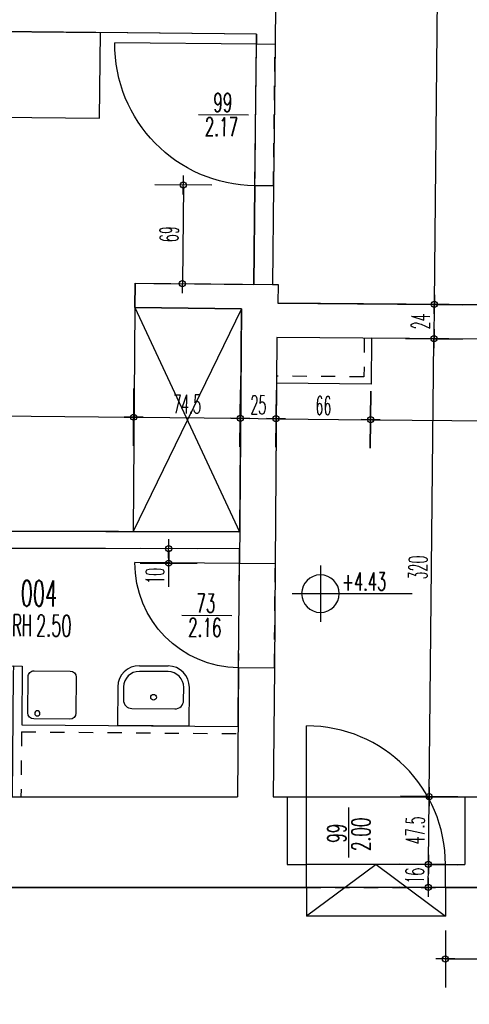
# Model space of a CAD drawing. Extents: x -14.3 to 68.8, y -3.9 to 57.4.
# Tile 24 of 46: x 39.8 to 42.9, y 9.6 to 16.5. Entities that reach past the tile are written whole.
import ezdxf

# ---------------------------------------------------------------- set-up
doc = ezdxf.new("R2010")
doc.units = 0
doc.header["$LTSCALE"] = 0.25
doc.header["$MEASUREMENT"] = 0
doc.header["$PDMODE"] = 34
doc.header["$PDSIZE"] = 0.06
doc.linetypes.add('BOS_PUNKT', pattern=[0.18, 0, -0.18])
doc.linetypes.add('BOS_STRICH', pattern=[0.4, 0.2, -0.2])
doc.layers.get('0').update_dxf_attribs({"color": 30, "linetype": 'CONTINUOUS'})
doc.layers.get('DEFPOINTS').update_dxf_attribs({"linetype": 'CONTINUOUS'})
for name, color, linetype in [('01ATTRMB', 7, 'CONTINUOUS'), ('01BEM-A', 7, 'CONTINUOUS'), ('01BEM-I', 7, 'CONTINUOUS'), ('01BEM-TUR', 7, 'CONTINUOUS'), ('01EIN-MOB', 9, 'CONTINUOUS'), ('01EIN-SAN', 9, 'CONTINUOUS'), ('01FLA-POLY1', 1, 'CONTINUOUS'), ('01TRE-S', 7, 'CONTINUOUS'), ('01TUR-S', 7, 'CONTINUOUS'), ('01TXT', 7, 'CONTINUOUS'), ('01WAN', 3, 'CONTINUOUS'), ('01WAN-U', 7, 'BOS_PUNKT'), ('01WLB', 2, 'CONTINUOUS'), ('01WLB-U', 7, 'BOS_PUNKT'), ('01WLB-V', 2, 'BOS_STRICH')]:
    doc.layers.add(name, color=color, linetype=linetype)
doc.styles.add('BOS', font='romans.shx', dxfattribs={"width": 0.6})
doc.styles.add('BOS-BEM', font='romans.shx', dxfattribs={"width": 0.5})
doc.dimstyles.new('BOS-130', dxfattribs={"dimscale": 0.001, "dimtxt": 130, "dimasz": 10.666667, "dimexe": 1.8, "dimexo": 0.1, "dimgap": 30, "dimtad": 1, "dimdec": 4, "dimlfac": 100, "dimrnd": 0.5, "dimzin": 12, "dimtxsty": 'BOS-BEM', "dimblk1": 'BOS-BEM', "dimblk2": 'BOS-BEM', "dimsah": 1, "dimcen": 1.5, "dimse1": 1, "dimse2": 1, "dimclrd": 256, "dimclre": 256, "dimclrt": 256, "dimazin": 3, "dimtfac": 1, "dimtdec": 4, "dimtmove": 0, "dimatfit": 3, "dimtvp": 1.2, "dimtolj": 1, "dimtzin": 0})
doc.dimstyles.new('BOS-180', dxfattribs={"dimscale": 0.001, "dimtxt": 180, "dimasz": 13, "dimexe": 1.8, "dimexo": 0.1, "dimgap": 50, "dimtad": 1, "dimdec": 4, "dimlfac": 100, "dimrnd": 0.5, "dimzin": 12, "dimtxsty": 'BOS-BEM', "dimblk1": 'BOS-BEM', "dimblk2": 'BOS-BEM', "dimsah": 1, "dimcen": 1.5, "dimse1": 1, "dimse2": 1, "dimclrd": 256, "dimclre": 256, "dimclrt": 256, "dimazin": 3, "dimtfac": 1, "dimtdec": 4, "dimtmove": 0, "dimatfit": 3, "dimtvp": 1.2, "dimtolj": 1, "dimtzin": 0})

# ---------------------------------------------------------------- blocks, each defined once
blk = doc.blocks.new('TUR')
at = {"color": 0, "linetype": 'BYBLOCK'}
blk.add_line((0, 0), (0, 1), dxfattribs=at)
blk.add_arc((0, 0), 1, 0, 90, dxfattribs=at)
blk = doc.blocks.new('BL_WASCHBECKEN')
at = {"color": 0, "linetype": 'BYBLOCK'}
for p, q in [((-0.25, 0), (0.25, 0)), ((-0.25, 0), (-0.25, -0.27)), ((0.25, -0.27), (0.25, 0)), ((0.15, -0.12), (-0.15, -0.12)), ((-0.21, -0.18), (-0.21, -0.27)), ((0.21, -0.27), (0.21, -0.18)), ((-0.1, -0.38), (0.1, -0.38)), ((0.1, -0.42), (-0.1, -0.42))]:
    blk.add_line(p, q, dxfattribs=at)
blk.add_circle((0, -0.2), 0.02, dxfattribs=at)
for centre, radius, start, end in [((-0.15, -0.18), 0.06, 89.99985, 180), ((0.15, -0.18), 0.06, 359.99998, 89.99985), ((-0.1, -0.27), 0.15, 180.00002, 269.99995), ((-0.1, -0.27), 0.11, 180.00002, 270), ((0.1, -0.27), 0.11, 270.00007, 359.99998), ((0.1, -0.27), 0.15, 270.00005, 359.99998)]:
    blk.add_arc(centre, radius, start, end, dxfattribs=at)
blk = doc.blocks.new('BL_SPUELBECKEN-EINFACH')
at = {"color": 0, "linetype": 'BYBLOCK'}
for p, q in [((-0.12, -0.06), (-0.48, -0.06)), ((-0.54, -0.12), (-0.54, -0.48)), ((-0.06, -0.48), (-0.06, -0.12)), ((-0.48, -0.54), (-0.12, -0.54))]:
    blk.add_line(p, q, dxfattribs=at)
blk.add_circle((-0.115, -0.155), 0.026, dxfattribs=at)
for centre, start, end in [((-0.48, -0.12), 89.99994, 179.99998), ((-0.12, -0.12), 0.00002, 89.99997), ((-0.48, -0.48), 179.99998, 269.99996), ((-0.12, -0.48), 270.00002, 0)]:
    blk.add_arc(centre, 0.06, start, end, dxfattribs=at)
blk = doc.blocks.new('BOS-BEM')
for p, q in [((0, -18.75), (0, 18.75)), ((-6.25, 0), (6.25, 0))]:
    blk.add_line(p, q)
blk.add_circle((0, 0), 2)
blk = doc.blocks.new('*D1177')
at = {"layer": '01BEM-I'}
blk.add_line((42.7607, 9.94), (47.4157, 9.94), dxfattribs=at)
at = {"layer": 'DEFPOINTS', "color": 0}
for p in [(42.75, 10.44), (47.4263, 10.44), (47.4263, 9.94)]:
    blk.add_point(p, dxfattribs=at)
at = {"layer": '01BEM-I', "xscale": 0.01066666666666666, "yscale": 0.01066666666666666, "zscale": 0.01066666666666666, "rotation": 180}
blk.add_blockref('BOS-BEM', (42.75, 9.94), dxfattribs=at)
at = {"layer": '01BEM-I', "xscale": 0.01066666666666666, "yscale": 0.01066666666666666, "zscale": 0.01066666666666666}
blk.add_blockref('BOS-BEM', (47.4263, 9.94), dxfattribs=at)
at = {"layer": '01BEM-I', "insert": (45.0882, 10.035), "char_height": 0.13, "attachment_point": 5, "style": 'BOS-BEM'}
blk.add_mtext('\\A1;467.5', dxfattribs=at)
blk = doc.blocks.new('*D1171')
at = {"layer": '01BEM-I'}
for p, q in [((40.8158, 12.7981), (40.8155, 12.7185)), ((40.8155, 12.7079), (40.8149, 12.5412))]:
    blk.add_line(p, q, dxfattribs=at)
at = {"layer": 'DEFPOINTS', "color": 0}
for p in [(40.8158, 12.8088), (41.3107, 12.807), (41.3103, 12.706)]:
    blk.add_point(p, dxfattribs=at)
at = {"layer": '01BEM-I', "xscale": 0.01066666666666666, "yscale": 0.01066666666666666, "zscale": 0.01066666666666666}
for p, rotation in [((40.8158, 12.8088), 89.78828836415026), ((40.8155, 12.7079), 269.7882883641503)]:
    blk.add_blockref('BOS-BEM', p, dxfattribs=dict(at, rotation=rotation))
at = {"layer": '01BEM-I', "insert": (40.7201, 12.6196), "char_height": 0.13, "attachment_point": 5, "rotation": 89.78829, "style": 'BOS-BEM'}
blk.add_mtext('\\A1;10', dxfattribs=at)
blk = doc.blocks.new('*D1169')
at = {"layer": '01BEM-I'}
blk.add_line((40.9183, 15.3418), (40.9112, 14.6731), dxfattribs=at)
at = {"layer": 'DEFPOINTS', "color": 0}
for p in [(41.4184, 15.3471), (40.9111, 14.6625), (41.4111, 14.6572)]:
    blk.add_point(p, dxfattribs=at)
at = {"layer": '01BEM-I', "xscale": 0.01066666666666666, "yscale": 0.01066666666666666, "zscale": 0.01066666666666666}
for p, rotation in [((40.9184, 15.3524), 89.39336692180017), ((40.9111, 14.6625), 269.3933669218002)]:
    blk.add_blockref('BOS-BEM', p, dxfattribs=dict(at, rotation=rotation))
at = {"layer": '01BEM-I', "insert": (40.8197, 15.0085), "char_height": 0.13, "attachment_point": 5, "rotation": 89.39337, "style": 'BOS-BEM'}
blk.add_mtext('\\A1;69', dxfattribs=at)
blk = doc.blocks.new('*D806')
at = {"layer": '01BEM-A'}
blk.add_line((48.7809, -2.4625), (-4.007, -2.4625), dxfattribs=at)
at = {"layer": 'DEFPOINTS', "color": 0}
for p in [(48.7939, 10.7069), (-4.02, 1.57), (-4.02, -2.4625)]:
    blk.add_point(p, dxfattribs=at)
at = {"layer": '01BEM-A', "xscale": 0.013, "yscale": 0.013, "zscale": 0.013, "rotation": 180}
blk.add_blockref('BOS-BEM', (-4.02, -2.4625), dxfattribs=at)
at = {"layer": '01BEM-A', "xscale": 0.013, "yscale": 0.013, "zscale": 0.013}
blk.add_blockref('BOS-BEM', (48.7939, -2.4625), dxfattribs=at)
at = {"layer": '01BEM-A', "insert": (22.3869, -2.3225), "char_height": 0.18, "attachment_point": 5, "style": 'BOS-BEM'}
blk.add_mtext('\\A1;5281.5', dxfattribs=at)
blk = doc.blocks.new('*D1179')
at = {"layer": '01BEM-I'}
blk.add_line((42.6297, 10.4519), (42.6312, 10.5906), dxfattribs=at)
at = {"layer": 'DEFPOINTS', "color": 0}
for p in [(42.6313, 10.6013), (42.7517, 10.6), (42.75, 10.44)]:
    blk.add_point(p, dxfattribs=at)
at = {"layer": '01BEM-I', "xscale": 0.01066666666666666, "yscale": 0.01066666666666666, "zscale": 0.01066666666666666}
for p, rotation in [((42.6313, 10.6013), 89.39336692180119), ((42.6296, 10.4413), 269.3933669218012)]:
    blk.add_blockref('BOS-BEM', p, dxfattribs=dict(at, rotation=rotation))
at = {"layer": '01BEM-I', "insert": (42.5354, 10.5223), "char_height": 0.13, "attachment_point": 5, "rotation": 89.39337, "style": 'BOS-BEM'}
blk.add_mtext('\\A1;16', dxfattribs=at)
blk = doc.blocks.new('*D1178')
at = {"layer": '01BEM-I'}
blk.add_line((42.6314, 10.6119), (42.6362, 11.0651), dxfattribs=at)
at = {"layer": 'DEFPOINTS', "color": 0}
for p in [(42.6363, 11.0758), (42.885, 11.0732), (42.7517, 10.6)]:
    blk.add_point(p, dxfattribs=at)
at = {"layer": '01BEM-I', "xscale": 0.01066666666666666, "yscale": 0.01066666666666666, "zscale": 0.01066666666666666}
for p, rotation in [((42.6363, 11.0758), 89.39336692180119), ((42.6313, 10.6013), 269.3933669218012)]:
    blk.add_blockref('BOS-BEM', p, dxfattribs=dict(at, rotation=rotation))
at = {"layer": '01BEM-I', "insert": (42.5388, 10.8395), "char_height": 0.13, "attachment_point": 5, "rotation": 89.39337, "style": 'BOS-BEM'}
blk.add_mtext('\\A1;47.5', dxfattribs=at)
blk = doc.blocks.new('*D1173')
at = {"layer": '01BEM-I'}
blk.add_line((42.6364, 11.0865), (42.6701, 14.2667), dxfattribs=at)
at = {"layer": 'DEFPOINTS', "color": 0}
for p in [(42.6702, 14.2773), (42.911, 14.2748), (42.885, 11.0732)]:
    blk.add_point(p, dxfattribs=at)
at = {"layer": '01BEM-I', "xscale": 0.01066666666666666, "yscale": 0.01066666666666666, "zscale": 0.01066666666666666}
for p, rotation in [((42.6702, 14.2773), 89.39336692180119), ((42.6363, 11.0758), 269.3933669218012)]:
    blk.add_blockref('BOS-BEM', p, dxfattribs=dict(at, rotation=rotation))
at = {"layer": '01BEM-I', "insert": (42.5583, 12.6776), "char_height": 0.13, "attachment_point": 5, "rotation": 89.39337, "style": 'BOS-BEM'}
blk.add_mtext('\\A1;320', dxfattribs=at)
blk = doc.blocks.new('*D1198')
at = {"layer": '01BEM-I'}
blk.add_line((42.6703, 14.288), (42.6726, 14.5066), dxfattribs=at)
at = {"layer": 'DEFPOINTS', "color": 0}
for p in [(42.6727, 14.5173), (42.9129, 14.5147), (42.911, 14.2748)]:
    blk.add_point(p, dxfattribs=at)
at = {"layer": '01BEM-I', "xscale": 0.01066666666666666, "yscale": 0.01066666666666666, "zscale": 0.01066666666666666}
for p, rotation in [((42.6727, 14.5173), 89.39336692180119), ((42.6702, 14.2773), 269.3933669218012)]:
    blk.add_blockref('BOS-BEM', p, dxfattribs=dict(at, rotation=rotation))
at = {"layer": '01BEM-I', "insert": (42.5765, 14.3983), "char_height": 0.13, "attachment_point": 5, "rotation": 89.39337, "style": 'BOS-BEM'}
blk.add_mtext('\\A1;24', dxfattribs=at)
blk = doc.blocks.new('*D1134')
at = {"layer": '01BEM-I'}
blk.add_line((42.6729, 14.5279), (42.7672, 23.4344), dxfattribs=at)
at = {"layer": 'DEFPOINTS', "color": 0}
for p in [(42.7673, 23.4451), (43.3217, 23.4392), (42.9129, 14.5147)]:
    blk.add_point(p, dxfattribs=at)
at = {"layer": '01BEM-I', "xscale": 0.01066666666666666, "yscale": 0.01066666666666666, "zscale": 0.01066666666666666}
for p, rotation in [((42.7673, 23.4451), 89.39336692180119), ((42.6727, 14.5173), 269.3933669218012)]:
    blk.add_blockref('BOS-BEM', p, dxfattribs=dict(at, rotation=rotation))
at = {"layer": '01BEM-I', "insert": (42.625, 18.9822), "char_height": 0.13, "attachment_point": 5, "rotation": 89.39337, "style": 'BOS-BEM'}
blk.add_mtext('\\A1;893', dxfattribs=at)
blk = doc.blocks.new('*D1147')
at = {"layer": '01BEM-I'}
blk.add_line((36.6521, 13.7702), (40.5605, 13.7288), dxfattribs=at)
at = {"layer": 'DEFPOINTS', "color": 0}
for p in [(36.6501, 14.5956), (40.5793, 14.4949), (40.5712, 13.7287)]:
    blk.add_point(p, dxfattribs=at)
at = {"layer": '01BEM-I', "xscale": 0.01066666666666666, "yscale": 0.01066666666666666, "zscale": 0.01066666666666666}
for p, rotation in [((36.6414, 13.7703), 179.3933669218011), ((40.5712, 13.7287), 359.3933669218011)]:
    blk.add_blockref('BOS-BEM', p, dxfattribs=dict(at, rotation=rotation))
at = {"layer": '01BEM-I', "insert": (38.6073, 13.8445), "char_height": 0.13, "attachment_point": 5, "rotation": 359.39337, "style": 'BOS-BEM'}
blk.add_mtext('\\A1;393', dxfattribs=at)
blk = doc.blocks.new('*D1163')
at = {"layer": '01BEM-I'}
blk.add_line((40.5818, 13.7286), (41.3055, 13.7209), dxfattribs=at)
at = {"layer": 'DEFPOINTS', "color": 0}
for p in [(40.5793, 14.4949), (41.3243, 14.4872), (41.3162, 13.7208)]:
    blk.add_point(p, dxfattribs=at)
at = {"layer": '01BEM-I', "xscale": 0.01066666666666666, "yscale": 0.01066666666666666, "zscale": 0.01066666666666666}
for p, rotation in [((40.5712, 13.7287), 179.3933669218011), ((41.3162, 13.7208), 359.3933669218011)]:
    blk.add_blockref('BOS-BEM', p, dxfattribs=dict(at, rotation=rotation))
at = {"layer": '01BEM-I', "insert": (40.9447, 13.8198), "char_height": 0.13, "attachment_point": 5, "rotation": 359.39337, "style": 'BOS-BEM'}
blk.add_mtext('\\A1;74.5', dxfattribs=at)
blk = doc.blocks.new('*D1162')
at = {"layer": '01BEM-I'}
blk.add_line((41.3268, 13.7207), (41.556, 13.7183), dxfattribs=at)
at = {"layer": 'DEFPOINTS', "color": 0}
for p in [(41.3243, 14.4872), (41.5727, 14.2856), (41.5666, 13.7182)]:
    blk.add_point(p, dxfattribs=at)
at = {"layer": '01BEM-I', "xscale": 0.01066666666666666, "yscale": 0.01066666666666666, "zscale": 0.01066666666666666}
for p, rotation in [((41.3162, 13.7208), 179.3933669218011), ((41.5666, 13.7182), 359.3933669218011)]:
    blk.add_blockref('BOS-BEM', p, dxfattribs=dict(at, rotation=rotation))
at = {"layer": '01BEM-I', "insert": (41.4424, 13.8145), "char_height": 0.13, "attachment_point": 5, "rotation": 359.39337, "style": 'BOS-BEM'}
blk.add_mtext('\\A1;25', dxfattribs=at)
blk = doc.blocks.new('*D1140')
at = {"layer": '01BEM-I'}
blk.add_line((41.5773, 13.7181), (42.2159, 13.7113), dxfattribs=at)
at = {"layer": 'DEFPOINTS', "color": 0}
for p in [(41.5727, 14.2856), (42.2326, 14.2803), (42.2266, 13.7112)]:
    blk.add_point(p, dxfattribs=at)
at = {"layer": '01BEM-I', "xscale": 0.01066666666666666, "yscale": 0.01066666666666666, "zscale": 0.01066666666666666}
for p, rotation in [((41.5666, 13.7182), 179.3933669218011), ((42.2266, 13.7112), 359.3933669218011)]:
    blk.add_blockref('BOS-BEM', p, dxfattribs=dict(at, rotation=rotation))
at = {"layer": '01BEM-I', "insert": (41.8976, 13.8097), "char_height": 0.13, "attachment_point": 5, "rotation": 359.39337, "style": 'BOS-BEM'}
blk.add_mtext('\\A1;66', dxfattribs=at)
blk = doc.blocks.new('*D1193')
at = {"layer": '01BEM-I'}
blk.add_line((42.2373, 13.7111), (46.0957, 13.6702), dxfattribs=at)
at = {"layer": 'DEFPOINTS', "color": 0}
for p in [(42.2326, 14.2803), (46.1125, 14.2488), (46.1064, 13.6701)]:
    blk.add_point(p, dxfattribs=at)
at = {"layer": '01BEM-I', "xscale": 0.01066666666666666, "yscale": 0.01066666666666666, "zscale": 0.01066666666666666}
for p, rotation in [((42.2266, 13.7112), 179.3933669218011), ((46.1064, 13.6701), 359.3933669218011)]:
    blk.add_blockref('BOS-BEM', p, dxfattribs=dict(at, rotation=rotation))
at = {"layer": '01BEM-I', "insert": (44.1675, 13.7856), "char_height": 0.13, "attachment_point": 5, "rotation": 359.39337, "style": 'BOS-BEM'}
blk.add_mtext('\\A1;388', dxfattribs=at)
blk = doc.blocks.new('*D1129')
at = {"layer": '01BEM-I'}
blk.add_line((41.5766, 17.0053), (45.7652, 16.961), dxfattribs=at)
at = {"layer": 'DEFPOINTS', "color": 0}
for p in [(45.7759, 16.9609), (41.5608, 16.5257), (45.7701, 16.4117)]:
    blk.add_point(p, dxfattribs=at)
at = {"layer": '01BEM-I', "xscale": 0.01066666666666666, "yscale": 0.01066666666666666, "zscale": 0.01066666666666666}
for p, rotation in [((41.5659, 17.0055), 179.3933669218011), ((45.7759, 16.9609), 359.3933669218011)]:
    blk.add_blockref('BOS-BEM', p, dxfattribs=dict(at, rotation=rotation))
at = {"layer": '01BEM-I', "insert": (43.6719, 17.0782), "char_height": 0.13, "attachment_point": 5, "rotation": 359.39337, "style": 'BOS-BEM'}
blk.add_mtext('\\A1;421', dxfattribs=at)

msp = doc.modelspace()

# ---------------------------------------------------------------- linework, layer by layer
at = {"layer": '01BEM-TUR', "linetype": 'BYBLOCK'}
for p, q in [((41.0236246, 15.8458253), (41.3736049, 15.8421197)), ((40.9073391, 12.3447443), (41.2573195, 12.3410387)), ((42.0750427, 10.6499874), (42.0750427, 10.9999874))]:
    msp.add_line(p, q, dxfattribs=at)
at = {"layer": '01EIN-MOB'}
for p, q in [((40.5792913, 14.4949199), (40.5665891, 12.9289209)), ((41.3242812, 14.4874051), (40.5665891, 12.9289209)), ((40.5792933, 14.4951065), (41.3242792, 14.4872185)), ((40.5792933, 14.4951065), (41.3116236, 12.9269586)), ((41.3242792, 14.4872185), (41.3116236, 12.9269586)), ((40.5665891, 12.9289209), (41.3067685, 12.9271967))]:
    msp.add_line(p, q, dxfattribs=at)
at = {"layer": '01EIN-SAN'}
for p, q in [((37.1598234, 16.4522968), (40.3396452, 16.4186284)), ((40.3332927, 15.8186621), (40.3396452, 16.4186284)), ((37.2634647, 15.8511658), (40.3332927, 15.8186621))]:
    msp.add_line(p, q, dxfattribs=at)
at = {"layer": '01FLA-POLY1'}
for points in [[(43.3216716, 23.4392247), (41.8418334, 23.4620097), (41.6343235, 23.4651885), (41.6229972, 22.3954639), (41.6125155, 21.4055194), (41.5872112, 19.0156534), (41.6672068, 19.0148064), (41.6646658, 18.7748198), (41.5846702, 18.7756668), (41.5722819, 17.6056444), (41.5618002, 16.6156999), (41.5588357, 16.3357155), (41.548354, 15.345771), (41.5410486, 14.6558097), (41.5810464, 14.6553862), (41.579671, 14.5254934), (45.7622503, 14.4916552)], [(44.632552, 14.2608088), (42.232631, 14.2802758), (42.2300354, 13.9602863), (41.5701473, 13.965639), (41.5602691, 12.7039988), (41.5543478, 11.9740229), (41.5466017, 11.0740265), (41.6449796, 11.0740265), (42.8850204, 11.0740265), (48.3168244, 11.0740265)], [(47.4191468, 9.5536564), (47.4263364, 10.44), (42.75, 10.44), (41.78, 10.44), (34.445, 10.44), (33.195, 10.44)]]:
    msp.add_lwpolyline(points, dxfattribs=at)
for points in [[(41.4183613, 15.3471474), (41.428843, 16.3370919), (41.4295841, 16.407088), (37.1598234, 16.4522968), (37.1570707, 16.1923114), (36.6670981, 16.1974993), (36.6658064, 16.0755015), (36.4358193, 16.0779366), (36.4201497, 14.5980196), (36.6501368, 14.5955844), (36.6325997, 12.9392825), (41.3120141, 12.9269576), (41.3242812, 14.4874051), (40.5792933, 14.4951065), (40.5811024, 14.6659738), (41.4110559, 14.6571861)], [(41.3043561, 11.9760507), (41.3102773, 12.7060267), (41.3110707, 12.8069597), (36.6313291, 12.8192854), (36.6228029, 12.0140253), (36.6228029, 12.0140253), (36.6223163, 11.9540273), (36.6223163, 11.9540273), (36.6128501, 11.0740265), (39.7230244, 11.0740265), (39.7320749, 11.9288024), (39.73271, 11.9887992), (39.73271, 11.9887992), (39.73271, 11.9887992), (39.73271, 11.9887992), (39.7927084, 11.9883125), (39.7883675, 11.5783342), (41.3008278, 11.5660658)]]:
    msp.add_lwpolyline(points, close=True, dxfattribs=at)
at = {"layer": '01TRE-S'}
for p, q in [((42.75, 10.6), (41.78, 10.6)), ((42.265, 10.6), (41.78, 10.24)), ((42.265, 10.6), (42.75, 10.24)), ((41.78, 10.44), (41.78, 10.24)), ((42.75, 10.44), (42.75, 10.24)), ((42.75, 10.24), (41.78, 10.24))]:
    msp.add_line(p, q, dxfattribs=at)
at = {"layer": '01TXT'}
for p, q in [((41.8762266, 12.6916616), (41.8762266, 12.2979116)), ((41.8762266, 12.6260366), (41.8762266, 12.4947866)), ((41.6793516, 12.4947866), (41.7449766, 12.4947866)), ((41.7449766, 12.4947866), (41.8762266, 12.4947866)), ((41.7887266, 12.4947866), (42.516989, 12.4947866)), ((41.8762266, 12.4947866), (41.8762266, 12.3635366)), ((41.8762266, 12.4947866), (42.0074766, 12.4947866))]:
    msp.add_line(p, q, dxfattribs=at)
for start, end in [(90, 180), (0, 90), (180, 270), (270, 0)]:
    msp.add_arc((41.8762266, 12.4947866), 0.13125, start, end, dxfattribs=at)
at = {"layer": '01WAN'}
for p, q in [((40.5811024, 14.6659738), (40.5792933, 14.4951065)), ((40.5811024, 14.6659738), (41.5810464, 14.6553862)), ((41.5810464, 14.6553862), (41.579671, 14.5254934)), ((41.3242812, 14.4874051), (40.5792933, 14.4951065)), ((41.3242812, 14.4874051), (41.3102773, 12.7060267)), ((45.7622503, 14.4916552), (41.579671, 14.5254934)), ((41.5726527, 14.2856292), (41.5602691, 12.7039988)), ((46.1125034, 14.2488041), (41.5726527, 14.2856292)), ((41.5602691, 12.7039988), (41.3102773, 12.7060267)), ((41.3043561, 11.9760507), (41.2965935, 11.0740265)), ((41.5543478, 11.9740229), (41.3043561, 11.9760507)), ((41.5543478, 11.9740229), (41.5466017, 11.0740265)), ((36.6128501, 11.0740265), (41.2965935, 11.0740265)), ((41.5466017, 11.0740265), (41.6449796, 11.0740265)), ((41.6449796, 11.0740265), (41.6449796, 10.6)), ((42.8850204, 11.0740265), (42.8850204, 10.6)), ((42.8850204, 11.0740265), (48.3168244, 11.0740265)), ((41.6449796, 10.6), (41.78, 10.6)), ((41.78, 10.44), (41.78, 10.6)), ((42.75, 10.44), (42.75, 10.6)), ((42.75, 10.6), (42.8850204, 10.6)), ((34.445, 10.44), (41.78, 10.44)), ((42.75, 10.44), (47.4263364, 10.44))]:
    msp.add_line(p, q, dxfattribs=at)
at = {"layer": '01WAN-U'}
for p, q in [((41.3043561, 11.9760507), (41.3102773, 12.7060267)), ((41.5543478, 11.9740229), (41.5602691, 12.7039988)), ((41.6449796, 11.0740265), (42.8850204, 11.0740265)), ((41.78, 10.44), (42.75, 10.44))]:
    msp.add_line(p, q, dxfattribs=at)
at = {"layer": '01WLB'}
for p, q in [((41.5618002, 16.6156999), (41.5588357, 16.3357155)), ((41.4295841, 16.407088), (37.1598234, 16.4522968)), ((41.4295841, 16.407088), (41.428843, 16.3370919)), ((41.5588357, 16.3357155), (41.428843, 16.3370919)), ((41.4183613, 15.3471474), (41.4110559, 14.6571861)), ((41.548354, 15.345771), (41.4183613, 15.3471474)), ((41.548354, 15.345771), (41.5410486, 14.6558097)), ((42.232631, 14.2802758), (42.2300354, 13.9602863)), ((42.2300354, 13.9602863), (41.5700571, 13.9656398)), ((41.3116236, 12.9269586), (36.6325997, 12.9392825)), ((41.3106502, 12.8069608), (36.6313291, 12.8192854)), ((39.7127108, 11.9889614), (39.7927084, 11.9883125)), ((39.7927084, 11.9883125), (39.7883675, 11.5783342)), ((39.7883675, 11.5783342), (41.3005847, 11.5660678))]:
    msp.add_line(p, q, dxfattribs=at)
at = {"layer": '01WLB-U'}
for p, q in [((41.4183613, 15.3471474), (41.428843, 16.3370919)), ((41.548354, 15.345771), (41.5588357, 16.3357155))]:
    msp.add_line(p, q, dxfattribs=at)
at = {"layer": '01WLB-V'}
for p, q in [((42.1826326, 14.2806814), (42.1804426, 14.0106903)), ((42.1804426, 14.0106903), (41.5704627, 14.0156381)), ((39.7878381, 11.5283368), (39.7830278, 11.0740265)), ((39.7878381, 11.5283368), (41.3001791, 11.5160694))]:
    msp.add_line(p, q, dxfattribs=at)

# ---------------------------------------------------------------- block references
at = {"layer": '01EIN-SAN', "rotation": 179.5352539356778}
msp.add_blockref('BL_WASCHBECKEN', (40.7083342, 11.5702527), dxfattribs=at)
at = {"layer": '01EIN-SAN', "xscale": -0.7000000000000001, "yscale": 0.7, "rotation": 89.53528430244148}
msp.add_blockref('BL_SPUELBECKEN-EINFACH', (39.7883675, 11.5780163), dxfattribs=at)
at = {"layer": '01TUR-S'}
for p, xscale, yscale, zscale, rotation in [((41.428843, 16.3370919), 0.9900000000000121, -0.9900000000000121, 0.9900000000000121, 269.3933669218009), ((41.3102773, 12.7060267), 0.7300000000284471, -0.7300000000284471, 0.7300000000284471, 269.5352539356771)]:
    msp.add_blockref('TUR', p, dxfattribs=dict(at, xscale=xscale, yscale=yscale, zscale=zscale, rotation=rotation))
at = {"layer": '01TUR-S', "xscale": 0.9699999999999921, "yscale": 0.9699999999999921, "zscale": 0.9699999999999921}
msp.add_blockref('TUR', (41.78, 10.6), dxfattribs=at)

# ---------------------------------------------------------------- texts
at = {"layer": '01ATTRMB', "style": 'BOS'}
for s, height, width, p in [('004', 0.18, 0.55, (39.7804964, 12.4080872)), ('RH', 0.15, 0.5, (39.7212877, 12.1986176)), ('2.50', 0.15, 0.55, (39.8882729, 12.1968496))]:
    msp.add_text(s, height=height, rotation=359.3934, dxfattribs=dict(at, width=width)).set_placement(p)
at = {"layer": '01BEM-TUR', "linetype": 'BYBLOCK', "style": 'BOS', "width": 0.6}
for s, rotation, p in [('99', 359.39336692, (41.1263998, 15.8645289)), ('2.17', 359.39336692, (41.0670361, 15.6955666)), ('73', 359.39336692, (41.0082573, 12.3634676)), ('2.16', 359.39336692, (40.9507506, 12.1944856)), ('2.00', 90, (42.2248334, 10.6949874)), ('99', 90, (42.055252, 10.7525588))]:
    msp.add_text(s, height=0.13, rotation=rotation, dxfattribs=at).set_placement(p)
at = {"layer": '01TXT', "style": 'BOS', "width": 0.6}
msp.add_text('+4.43', height=0.125, dxfattribs=at).set_placement((42.0277791, 12.5176175))

# ---------------------------------------------------------------- dimensions: what is measured, and where the dimension line sits
at = {"layer": '01BEM-A'}
dim = msp.add_linear_dim(base=(-4.02, -2.4625), p1=(48.7938626, 10.7069384), p2=(-4.02, 1.57), dimstyle='BOS-180', dxfattribs=at)
dim.commit()
dim.dimension.update_dxf_attribs({"geometry": '*D806', "text_midpoint": (22.3869313, -2.3225)})
at = {"layer": '01BEM-I'}
for base, p1, p2, angle, picture, middle in [((42.7672705, 23.4450948), (42.9129315, 14.514707), (43.3216716, 23.4392247), 89.39336692, '*D1134', (42.6250112, 18.9821783)), ((45.7759052, 16.9608813), (41.5608473, 16.5257049), (45.7700899, 16.4116527), 359.39336692, '*D1129', (43.6719219, 17.0781639)), ((40.5711786, 13.7287185), (36.6501368, 14.5955844), (40.5792913, 14.4949199), 359.39336692, '*D1147', (38.6072946, 13.8445177)), ((42.6727413, 14.5172501), (42.9109904, 14.2747733), (42.9129315, 14.514707), 89.39336692, '*D1198', (42.5764764, 14.3982923)), ((41.3161646, 13.7208305), (40.5792913, 14.4949199), (41.3242792, 14.4872185), 359.39336692, '*D1163', (40.9446774, 13.8197692)), ((41.5666445, 13.7181784), (41.3242792, 14.4872185), (41.5726527, 14.2856292), 359.39336692, '*D1162', (41.4424103, 13.8144991)), ((42.6702009, 14.2773228), (42.8850204, 11.0731561), (42.9109904, 14.2747733), 89.39336692, '*D1173', (42.5582571, 12.677562)), ((42.2266054, 13.7111906), (41.5726527, 14.2856292), (42.232631, 14.2802758), 359.39336692, '*D1140', (41.8976308, 13.8096792)), ((46.1063761, 13.6701111), (42.232631, 14.2802758), (46.1125034, 14.2488041), 359.39336692, '*D1193', (44.1674966, 13.7856455)), ((42.6363026, 11.0757896), (42.7516941, 10.6), (42.8850204, 11.0731561), 89.39336692, '*D1178', (42.5387958, 10.8395381)), ((42.6312784, 10.601275), (42.75, 10.44), (42.7516941, 10.6), 89.39336692, '*D1179', (42.5354366, 10.5222808))]:
    dim = msp.add_linear_dim(base=base, p1=p1, p2=p2, angle=angle, dimstyle='BOS-130', dxfattribs=at)
    dim.commit()
    dim.dimension.update_dxf_attribs({"geometry": picture, "text_midpoint": middle})
dim = msp.add_aligned_dim(p1=(41.4183613, 15.3471474), p2=(41.4110559, 14.6571861), distance=-0.5, dimstyle='BOS-130', dxfattribs=at)
dim.commit()
dim.dimension.update_dxf_attribs({"geometry": '*D1169', "text_midpoint": (40.819742, 15.0084663)})
dim = msp.add_linear_dim(base=(40.8158399, 12.8087891), p1=(41.3102773, 12.7060267), p2=(41.3106502, 12.8069608), angle=89.78828836, dimstyle='BOS-130', dxfattribs=at)
dim.commit()
dim.dimension.update_dxf_attribs({"geometry": '*D1171', "text_midpoint": (40.8151394, 12.6192128), "dimtype": 161})
dim = msp.add_linear_dim(base=(47.4263364, 9.94), p1=(42.75, 10.44), p2=(47.4263364, 10.44), dimstyle='BOS-130', dxfattribs=at)
dim.commit()
dim.dimension.update_dxf_attribs({"geometry": '*D1177', "text_midpoint": (45.0881682, 10.035)})

doc.saveas('drawing.dxf')
